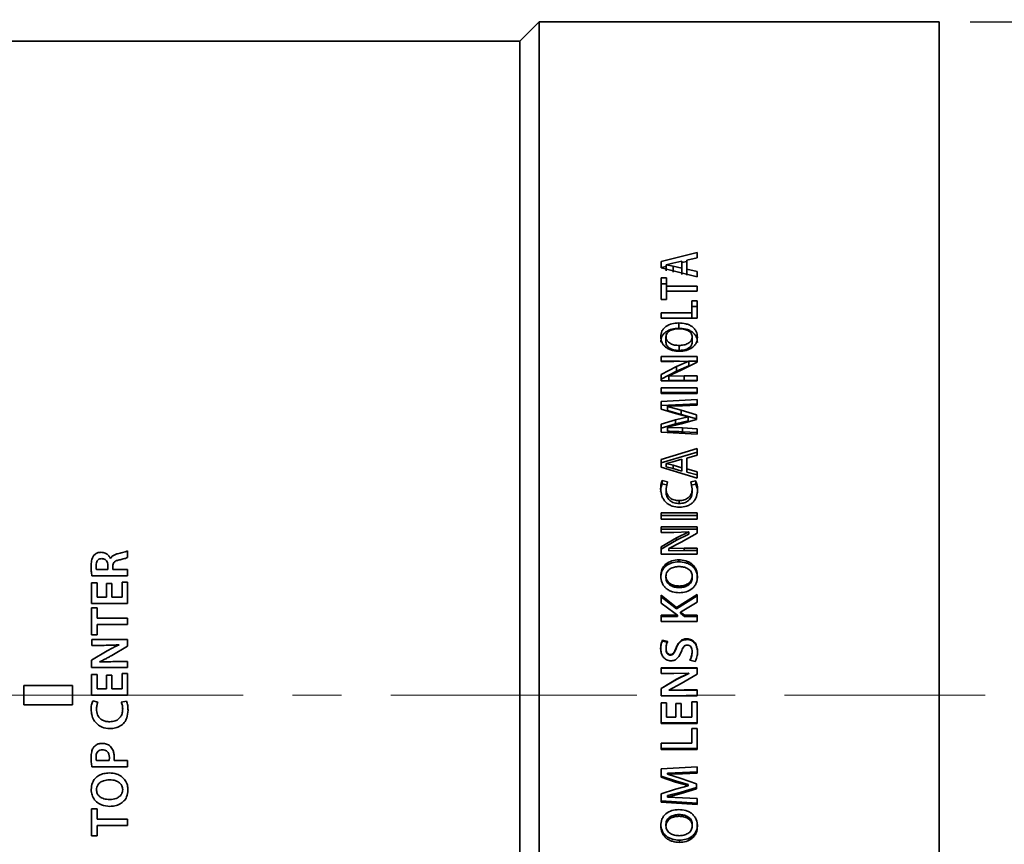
# Model space of a CAD drawing. Header units: millimetres. Extents: x 0 to 1118, y 0 to 864.
# Tile 35 of 96: x 614 to 665, y 394 to 437. Entities that reach past the tile are written whole.
import ezdxf

# ---------------------------------------------------------------- set-up
doc = ezdxf.new("R2010")
doc.units = ezdxf.units.MM
doc.linetypes.add('CENTERX2', pattern=[20.32, 12.7, -2.54, 2.54, -2.54])
doc.layers.add('ALPHAREV', color=7, linetype='Continuous', lineweight=25)
doc.styles.add('SLDTEXTSTYLE0', font='TXT', dxfattribs={"width": 0.605})
doc.dimstyles.new('SLDDIMSTYLE0', dxfattribs={"dimtxt": 3.175, "dimasz": 4.572, "dimexe": 0, "dimexo": 0.0625, "dimgap": 0.79375, "dimtad": 0, "dimtih": 1, "dimtoh": 1, "dimdec": 0, "dimlfac": 2, "dimrnd": 1e-09, "dimzin": 12, "dimdsep": 46, "dimtxsty": 'SLDTEXTSTYLE0', "dimsah": 1, "dimcen": 0.09, "dimadec": 0, "dimazin": 3, "dimtfac": 1, "dimtofl": 0, "dimtmove": 0, "dimatfit": 3, "dimfxl": 1, "dimfrac": 2, "dimtolj": 1, "dimtzin": 12, "dimarcsym": 0})

# ---------------------------------------------------------------- blocks, each defined once
blk = doc.blocks.new('_D_18')
at = {"layer": 'ALPHAREV'}
for p, q in [((663.17, 436.503), (702.554, 436.503)), ((700.954, 436.503), (700.954, 404.917)), ((702.662, 404.19), (701.571, 404.19)), ((701.571, 404.19), (701.571, 399.317)), ((711.151, 404.19), (712.242, 404.19)), ((712.242, 404.19), (712.242, 399.317)), ((701.571, 399.317), (702.662, 399.317)), ((712.242, 399.317), (711.151, 399.317)), ((700.954, 367.003), (700.954, 398.589)), ((663.17, 367.003), (702.554, 367.003))]:
    blk.add_line(p, q, dxfattribs=at)
for points in [[(700.954, 436.503), (700.192, 431.931), (701.716, 431.931)], [(700.954, 367.003), (701.716, 371.575), (700.192, 371.575)]]:
    blk.add_solid(points, dxfattribs=at)
at = {"layer": 'ALPHAREV', "char_height": 3.175, "attachment_point": 1, "style": 'SLDTEXTSTYLE0'}
for s, insert in [('%%c', (688.574, 403.401)), ('139', (693.203, 403.41)), ('5.47', (702.662, 403.41))]:
    blk.add_mtext(s, dxfattribs=dict(at, insert=insert))
blk = doc.blocks.new('_D_19')
at = {"layer": 'ALPHAREV'}
for p, q in [((612.1, 457.222), (611.009, 457.222)), ((611.009, 457.222), (611.009, 452.349)), ((620.589, 457.222), (621.68, 457.222)), ((621.68, 457.222), (621.68, 452.349)), ((563.844, 397.431), (563.844, 456.386)), ((661.57, 438.103), (661.57, 456.386)), ((563.844, 454.786), (601.915, 454.786)), ((661.57, 454.786), (623.498, 454.786)), ((611.009, 452.349), (612.1, 452.349)), ((621.68, 452.349), (620.589, 452.349))]:
    blk.add_line(p, q, dxfattribs=at)
for points in [[(563.844, 454.786), (568.416, 454.024), (568.416, 455.548)], [(661.57, 454.786), (656.998, 455.548), (656.998, 454.024)]]:
    blk.add_solid(points, dxfattribs=at)
at = {"layer": 'ALPHAREV', "char_height": 3.175, "attachment_point": 1, "style": 'SLDTEXTSTYLE0'}
for s, insert in [('195', (602.641, 456.442)), ('7.69', (612.1, 456.442))]:
    blk.add_mtext(s, dxfattribs=dict(at, insert=insert))
blk = doc.blocks.new('_D_20')
at = {"layer": 'ALPHAREV'}
for p, q in [((567.651, 471.565), (566.559, 471.565)), ((566.559, 471.565), (566.559, 466.692)), ((578.565, 471.565), (579.656, 471.565)), ((579.656, 471.565), (579.656, 466.692)), ((477.37, 420.353), (477.37, 470.729)), ((661.57, 438.103), (661.57, 470.729)), ((477.37, 469.129), (557.466, 469.129)), ((661.57, 469.129), (581.473, 469.129)), ((566.559, 466.692), (567.651, 466.692)), ((579.656, 466.692), (578.565, 466.692))]:
    blk.add_line(p, q, dxfattribs=at)
for points in [[(477.37, 469.129), (481.942, 468.367), (481.942, 469.891)], [(661.57, 469.129), (656.998, 469.891), (656.998, 468.367)]]:
    blk.add_solid(points, dxfattribs=at)
at = {"layer": 'ALPHAREV', "char_height": 3.175, "attachment_point": 1, "style": 'SLDTEXTSTYLE0'}
for s, insert in [('368', (558.192, 470.785)), ('14.50', (567.651, 470.785))]:
    blk.add_mtext(s, dxfattribs=dict(at, insert=insert))

msp = doc.modelspace()

# ---------------------------------------------------------------- linework, layer by layer
at = {"color": 7, "linetype": 'Continuous', "lineweight": 35}
for p, q in [((640.92, 436.503), (639.92, 435.503)), ((661.57, 436.503), (640.92, 436.503)), ((640.92, 436.503), (640.92, 367.003)), ((661.57, 436.503), (661.57, 367.003)), ((639.92, 435.503), (609.67, 435.503)), ((639.92, 435.503), (639.92, 368.003)), ((649.068, 424.593), (647.216, 424.137)), ((649.068, 424.593), (649.068, 424.319)), ((647.216, 424.137), (647.216, 423.806)), ((647.467, 423.965), (647.819, 424.037)), ((647.467, 423.961), (647.467, 423.965)), ((647.829, 423.893), (647.467, 423.961)), ((647.467, 423.961), (647.467, 423.641)), ((647.819, 424.037), (648.283, 424.148)), ((648.283, 424.148), (648.283, 423.783)), ((648.534, 424.135), (648.283, 424.074)), ((648.534, 424.192), (649.068, 424.319)), ((648.534, 424.192), (648.534, 423.741)), ((647.467, 423.876), (647.216, 423.815)), ((647.216, 423.806), (649.068, 423.345)), ((648.283, 423.783), (647.829, 423.893)), ((647.829, 423.893), (647.829, 423.574)), ((648.283, 423.783), (648.283, 423.466)), ((649.068, 423.617), (648.534, 423.741)), ((648.534, 423.741), (648.534, 423.424)), ((649.068, 423.617), (649.068, 423.345)), ((647.492, 423.282), (647.216, 423.282)), ((647.216, 423.282), (647.216, 422.177)), ((647.492, 422.972), (647.216, 422.972)), ((647.492, 423.282), (647.492, 422.862)), ((649.068, 422.862), (647.492, 422.862)), ((647.492, 422.601), (647.492, 422.862)), ((647.492, 422.601), (647.492, 422.177)), ((647.492, 422.601), (649.068, 422.601)), ((649.068, 422.862), (649.068, 422.601)), ((647.216, 422.177), (647.492, 422.177)), ((649.068, 422.105), (648.792, 422.105)), ((648.792, 422.105), (648.792, 421.484)), ((649.068, 422.105), (649.068, 421.214)), ((648.792, 421.484), (647.216, 421.484)), ((647.216, 421.484), (647.216, 421.214)), ((649.068, 421.812), (648.792, 421.812)), ((648.792, 421.214), (648.792, 421.484)), ((647.216, 421.214), (649.068, 421.214)), ((648.123, 420.682), (648.123, 420.958)), ((647.464, 420.234), (647.464, 419.968)), ((648.819, 420.235), (648.819, 419.969)), ((648.15, 419.799), (648.15, 419.54)), ((649.068, 419.232), (647.218, 419.232)), ((647.218, 419.232), (647.218, 418.97)), ((648.168, 418.98), (647.218, 418.98)), ((647.218, 418.97), (647.864, 418.97)), ((647.864, 418.97), (648.639, 418.996)), ((648.639, 418.991), (648.014, 418.717)), ((648.256, 418.518), (649.068, 418.939)), ((648.639, 418.996), (648.639, 418.991)), ((648.639, 418.743), (648.639, 418.991)), ((649.068, 418.98), (648.639, 418.98)), ((649.068, 419.232), (649.068, 418.939)), ((648.014, 418.717), (647.216, 418.299)), ((648.014, 418.473), (647.216, 418.061)), ((647.617, 418.227), (648.256, 418.518)), ((648.639, 418.743), (648.014, 418.473)), ((648.014, 418.473), (648.014, 418.717)), ((647.216, 418.299), (647.216, 417.967)), ((647.216, 417.967), (649.068, 417.967)), ((647.619, 418.22), (647.617, 418.227)), ((647.617, 417.99), (647.617, 418.227)), ((647.619, 417.983), (647.617, 417.99)), ((648.406, 418.234), (647.619, 418.22)), ((647.619, 417.983), (647.619, 418.22)), ((648.406, 417.997), (647.619, 417.983)), ((649.068, 418.234), (648.406, 418.234)), ((648.406, 417.997), (648.406, 418.234)), ((649.068, 417.997), (648.406, 417.997)), ((649.068, 417.967), (649.068, 418.234)), ((647.216, 417.604), (647.216, 417.312)), ((649.068, 417.604), (647.216, 417.604)), ((649.068, 417.376), (647.216, 417.376)), ((649.068, 417.604), (649.068, 417.312)), ((647.216, 417.312), (649.068, 417.312)), ((649.068, 417.011), (647.218, 416.915)), ((647.218, 416.915), (647.218, 416.518)), ((649.068, 417.011), (649.068, 416.714)), ((649.068, 416.791), (647.218, 416.696)), ((647.218, 416.518), (647.962, 416.286)), ((647.541, 416.662), (648.315, 416.682)), ((647.541, 416.655), (647.541, 416.662)), ((648.247, 416.456), (647.541, 416.655)), ((647.541, 416.44), (647.541, 416.655)), ((648.247, 416.244), (647.541, 416.44)), ((649.046, 416.212), (648.247, 416.456)), ((648.247, 416.244), (648.247, 416.456)), ((648.315, 416.682), (649.068, 416.714)), ((647.965, 415.956), (647.218, 415.736)), ((647.962, 416.286), (648.605, 416.119)), ((648.605, 416.112), (647.965, 415.956)), ((647.965, 415.752), (647.965, 415.956)), ((648.605, 415.905), (647.965, 415.752)), ((649.046, 416.004), (648.247, 416.244)), ((648.257, 415.748), (649.046, 415.974)), ((648.605, 416.119), (648.605, 416.112)), ((648.605, 415.905), (648.605, 416.112)), ((649.046, 416.212), (649.046, 415.974)), ((647.965, 415.752), (647.218, 415.534)), ((647.218, 415.736), (647.218, 415.327)), ((647.218, 415.327), (649.068, 415.213)), ((647.541, 415.577), (648.257, 415.748)), ((647.541, 415.572), (647.541, 415.577)), ((648.326, 415.542), (647.541, 415.572)), ((647.541, 415.373), (647.541, 415.572)), ((649.068, 415.504), (648.326, 415.542)), ((648.326, 415.343), (648.326, 415.542)), ((649.068, 415.306), (648.326, 415.343)), ((649.068, 415.504), (649.068, 415.213)), ((649.068, 414.478), (647.216, 413.918)), ((649.068, 414.295), (647.216, 413.743)), ((649.068, 414.478), (649.068, 414.141)), ((647.216, 413.918), (647.216, 413.513)), ((647.467, 413.707), (647.819, 413.795)), ((647.819, 413.795), (648.283, 413.931)), ((648.283, 413.931), (648.283, 413.485)), ((648.534, 413.984), (649.068, 414.141)), ((648.534, 413.984), (648.534, 413.433)), ((647.216, 413.513), (649.068, 412.954)), ((647.467, 413.702), (647.467, 413.707)), ((647.829, 413.619), (647.467, 413.702)), ((647.467, 413.702), (647.467, 413.53)), ((647.829, 413.448), (647.467, 413.53)), ((647.829, 413.619), (647.829, 413.448)), ((648.283, 413.485), (647.829, 413.619)), ((648.283, 413.316), (647.829, 413.448)), ((648.283, 413.485), (648.283, 413.316)), ((649.068, 413.284), (648.534, 413.433)), ((648.534, 413.433), (648.534, 413.265)), ((649.068, 413.118), (648.534, 413.265)), ((649.068, 413.284), (649.068, 412.954)), ((647.538, 412.753), (647.272, 412.823)), ((647.272, 412.664), (647.272, 412.823)), ((647.467, 412.409), (647.538, 412.753)), ((649.012, 412.807), (648.748, 412.755)), ((648.748, 412.755), (648.817, 412.406)), ((649.012, 412.648), (649.012, 412.807)), ((647.538, 412.595), (647.272, 412.664)), ((647.467, 412.255), (647.467, 412.409)), ((649.012, 412.648), (648.748, 412.597)), ((648.817, 412.253), (648.817, 412.406)), ((648.149, 411.646), (648.149, 411.79)), ((647.216, 411.156), (647.216, 410.84)), ((649.068, 411.156), (647.216, 411.156)), ((649.068, 411.02), (647.216, 411.02)), ((647.216, 410.84), (649.068, 410.84)), ((649.068, 411.156), (649.068, 410.84)), ((649.068, 410.444), (647.218, 410.444)), ((647.218, 410.444), (647.218, 410.151)), ((649.068, 410.319), (647.218, 410.319)), ((649.068, 410.444), (649.068, 410.117)), ((648.014, 409.869), (647.216, 409.404)), ((648.014, 409.752), (647.216, 409.294)), ((647.218, 410.151), (647.864, 410.151)), ((647.864, 410.151), (648.639, 410.18)), ((648.639, 410.175), (648.014, 409.869)), ((648.639, 410.053), (648.014, 409.752)), ((648.014, 409.752), (648.014, 409.869)), ((648.256, 409.648), (649.068, 410.117)), ((648.639, 410.18), (648.639, 410.175)), ((648.639, 410.053), (648.639, 410.175)), ((619.668, 409.193), (619.668, 408.851)), ((647.216, 409.404), (647.216, 409.037)), ((647.617, 409.324), (648.256, 409.648)), ((647.619, 409.317), (647.617, 409.324)), ((647.617, 409.215), (647.617, 409.324)), ((647.619, 409.208), (647.617, 409.215)), ((648.406, 409.332), (647.619, 409.317)), ((647.619, 409.208), (647.619, 409.317)), ((648.406, 409.223), (647.619, 409.208)), ((649.068, 409.332), (648.406, 409.332)), ((648.406, 409.223), (648.406, 409.332)), ((649.068, 409.223), (648.406, 409.223)), ((649.068, 409.037), (649.068, 409.332)), ((618.783, 408.797), (618.791, 408.797)), ((647.216, 409.037), (649.068, 409.037)), ((648.123, 408.635), (648.123, 408.736)), ((618.058, 408.235), (618.656, 408.235)), ((618.656, 408.235), (618.656, 408.432)), ((618.904, 408.403), (618.904, 408.235)), ((618.904, 408.235), (619.668, 408.235)), ((619.668, 408.235), (619.668, 407.908)), ((619.668, 407.908), (617.828, 407.908)), ((647.464, 407.89), (647.464, 407.802)), ((648.819, 407.89), (648.819, 407.802)), ((617.816, 407.55), (618.092, 407.55)), ((617.816, 406.485), (617.816, 407.55)), ((618.092, 407.55), (618.092, 406.812)), ((618.579, 407.509), (618.854, 407.509)), ((618.579, 406.812), (618.579, 407.509)), ((618.854, 407.509), (618.854, 406.812)), ((619.392, 407.591), (619.668, 407.591)), ((619.392, 406.812), (619.392, 407.591)), ((619.668, 407.591), (619.668, 406.485)), ((648.15, 407.386), (648.15, 407.305)), ((618.092, 406.812), (618.579, 406.812)), ((618.854, 406.812), (619.392, 406.812)), ((648.004, 406.28), (647.216, 406.91)), ((647.216, 406.91), (647.216, 406.497)), ((648.004, 406.215), (647.216, 406.836)), ((649.068, 406.951), (648.004, 406.28)), ((649.068, 406.876), (648.004, 406.215)), ((649.068, 406.951), (649.068, 406.56)), ((619.668, 406.485), (617.816, 406.485)), ((617.816, 406.252), (618.092, 406.252)), ((617.816, 404.865), (617.816, 406.252)), ((618.092, 406.252), (618.092, 405.719)), ((647.216, 406.497), (647.867, 406.018)), ((648.004, 406.215), (648.004, 406.28)), ((648.219, 406.04), (649.068, 406.56)), ((618.092, 405.719), (619.668, 405.719)), ((619.668, 405.719), (619.668, 405.392)), ((648.068, 405.877), (647.216, 405.877)), ((647.216, 405.877), (647.216, 405.552)), ((648.068, 405.817), (647.216, 405.817)), ((647.867, 406.018), (648.068, 405.885)), ((648.068, 405.885), (648.068, 405.877)), ((648.068, 405.817), (648.068, 405.877)), ((648.417, 405.877), (648.219, 406.04)), ((648.219, 405.978), (648.219, 406.04)), ((648.417, 405.817), (648.219, 405.978)), ((649.068, 405.877), (648.417, 405.877)), ((648.417, 405.817), (648.417, 405.877)), ((649.068, 405.817), (648.417, 405.817)), ((649.068, 405.877), (649.068, 405.552)), ((618.092, 405.392), (618.092, 404.865)), ((619.668, 405.392), (618.092, 405.392)), ((647.216, 405.552), (649.068, 405.552)), ((618.092, 404.865), (617.816, 404.865)), ((617.818, 404.626), (619.668, 404.626)), ((617.818, 404.324), (617.818, 404.626)), ((619.668, 404.626), (619.668, 404.289)), ((648.54, 404.621), (648.54, 404.663)), ((618.464, 404.324), (617.818, 404.324)), ((619.668, 404.289), (618.856, 403.806)), ((619.239, 404.348), (619.239, 404.354)), ((647.554, 404.515), (647.283, 404.593)), ((647.283, 404.552), (647.283, 404.593)), ((647.554, 404.475), (647.283, 404.552)), ((647.467, 404.123), (647.467, 404.157)), ((647.993, 404.169), (647.993, 404.204)), ((617.816, 403.557), (618.614, 404.034)), ((647.688, 403.822), (647.688, 403.852)), ((648.817, 403.97), (648.817, 404.002)), ((617.816, 403.181), (617.816, 403.557)), ((619.668, 403.181), (617.816, 403.181)), ((618.217, 403.475), (618.219, 403.467)), ((619.006, 403.483), (619.668, 403.483)), ((619.668, 403.483), (619.668, 403.181)), ((649.068, 403.167), (647.218, 403.167)), ((647.218, 403.167), (647.218, 402.865)), ((649.068, 403.146), (647.218, 403.146)), ((648.699, 403.568), (648.978, 403.495)), ((649.068, 403.167), (649.068, 402.829)), ((617.816, 402.823), (618.092, 402.823)), ((617.816, 401.758), (617.816, 402.823)), ((618.092, 402.823), (618.092, 402.085)), ((618.579, 402.782), (618.854, 402.782)), ((618.579, 402.085), (618.579, 402.782)), ((618.854, 402.782), (618.854, 402.085)), ((619.392, 402.864), (619.668, 402.864)), ((619.392, 402.085), (619.392, 402.864)), ((619.668, 402.864), (619.668, 401.758)), ((648.014, 402.574), (647.216, 402.097)), ((647.218, 402.865), (647.864, 402.865)), ((647.864, 402.865), (648.639, 402.894)), ((648.639, 402.889), (648.014, 402.574)), ((648.639, 402.873), (648.014, 402.563)), ((648.014, 402.563), (648.014, 402.574)), ((648.256, 402.347), (649.068, 402.829)), ((648.639, 402.894), (648.639, 402.889)), ((648.639, 402.873), (648.639, 402.889)), ((616.82, 402.253), (614.32, 402.253)), ((614.32, 402.253), (614.32, 401.253)), ((616.82, 401.253), (616.82, 402.253)), ((618.092, 402.085), (618.579, 402.085)), ((618.854, 402.085), (619.392, 402.085)), ((648.014, 402.563), (647.216, 402.092)), ((647.216, 402.097), (647.216, 401.722)), ((647.617, 402.015), (648.256, 402.347)), ((619.668, 401.758), (617.816, 401.758)), ((647.216, 401.722), (649.068, 401.722)), ((647.216, 401.722), (649.068, 401.722)), ((647.617, 402.012), (647.617, 402.015)), ((647.619, 402.007), (647.617, 402.015)), ((647.619, 402.004), (647.617, 402.012)), ((648.406, 402.023), (647.619, 402.007)), ((648.406, 402.019), (647.619, 402.004)), ((647.619, 402.004), (647.619, 402.007)), ((648.406, 402.019), (648.406, 402.023)), ((649.068, 402.023), (648.406, 402.023)), ((649.068, 402.019), (648.406, 402.019)), ((649.068, 401.722), (649.068, 402.023)), ((614.32, 401.253), (616.82, 401.253)), ((617.872, 401.466), (618.138, 401.392)), ((619.348, 401.395), (619.612, 401.45)), ((647.492, 401.364), (647.216, 401.364)), ((647.216, 401.364), (647.216, 400.299)), ((647.492, 401.364), (647.492, 400.626)), ((648.254, 401.323), (647.979, 401.323)), ((647.979, 401.323), (647.979, 400.626)), ((648.254, 401.323), (648.254, 400.626)), ((649.068, 401.405), (648.792, 401.405)), ((648.792, 401.405), (648.792, 400.626)), ((649.068, 401.405), (649.068, 400.299)), ((647.979, 400.626), (647.492, 400.626)), ((648.792, 400.626), (648.254, 400.626)), ((647.216, 400.32), (649.068, 400.32)), ((647.216, 400.299), (649.068, 400.299)), ((649.068, 400.04), (648.792, 400.04)), ((648.792, 400.04), (648.792, 399.281)), ((649.068, 400.04), (649.068, 398.954)), ((648.792, 399.281), (647.216, 399.281)), ((647.216, 399.281), (647.216, 398.954)), ((647.216, 398.995), (649.068, 398.995)), ((647.216, 398.954), (649.068, 398.954)), ((619.668, 398.047), (617.828, 398.047)), ((618.059, 398.374), (618.716, 398.374)), ((618.971, 398.374), (619.668, 398.374)), ((619.668, 398.374), (619.668, 398.047)), ((649.068, 398.063), (647.218, 397.957)), ((649.068, 398.063), (649.068, 397.736)), ((647.218, 397.957), (647.218, 397.52)), ((647.218, 397.581), (647.962, 397.332)), ((647.218, 397.52), (647.962, 397.267)), ((647.541, 397.737), (648.315, 397.759)), ((647.541, 397.737), (647.541, 397.679)), ((647.541, 397.679), (648.315, 397.701)), ((647.541, 397.671), (647.541, 397.679)), ((648.247, 397.452), (647.541, 397.671)), ((648.315, 397.759), (649.068, 397.794)), ((648.315, 397.759), (648.315, 397.701)), ((648.315, 397.701), (649.068, 397.736)), ((647.962, 397.332), (647.962, 397.267)), ((647.962, 397.332), (648.605, 397.152)), ((647.962, 397.267), (648.605, 397.085)), ((648.605, 397.076), (647.965, 396.908)), ((649.046, 397.185), (648.247, 397.452)), ((648.257, 396.755), (649.046, 396.996)), ((648.605, 397.152), (648.605, 397.085)), ((648.605, 397.152), (648.605, 397.144)), ((648.605, 397.144), (648.605, 397.076)), ((648.605, 397.085), (648.605, 397.076)), ((649.046, 397.185), (649.046, 396.927)), ((617.793, 396.886), (617.792, 396.886)), ((618.064, 396.878), (618.064, 396.878)), ((647.965, 396.908), (647.218, 396.669)), ((647.218, 396.669), (647.218, 396.229)), ((647.541, 396.573), (648.257, 396.755)), ((647.541, 396.498), (648.257, 396.682)), ((647.541, 396.573), (647.541, 396.498)), ((647.541, 396.492), (647.541, 396.498)), ((648.326, 396.46), (647.541, 396.492)), ((648.257, 396.682), (649.046, 396.927)), ((648.257, 396.755), (648.257, 396.682)), ((647.218, 396.309), (649.068, 396.188)), ((647.218, 396.229), (649.068, 396.107)), ((649.068, 396.419), (648.326, 396.46)), ((649.068, 396.419), (649.068, 396.107)), ((617.816, 395.882), (618.092, 395.882)), ((617.816, 394.496), (617.816, 395.882)), ((618.092, 395.882), (618.092, 395.35)), ((648.136, 395.504), (648.136, 395.594)), ((618.092, 395.35), (619.668, 395.35)), ((618.092, 395.023), (618.092, 394.496)), ((619.668, 395.023), (618.092, 395.023)), ((619.668, 395.35), (619.668, 395.023)), ((647.464, 395.004), (647.464, 395.101)), ((648.819, 395.004), (648.819, 395.102)), ((618.092, 394.496), (617.816, 394.496)), ((648.155, 394.268), (648.155, 394.159))]:
    msp.add_line(p, q, dxfattribs=at)
for points, knots in [([(648.123, 420.958), (648.004, 420.95), (647.768, 420.935), (647.5, 420.812), (647.338, 420.668), (647.222, 420.492), (647.204, 420.342), (647.192, 420.241)], [0, 0, 0, 0, 0.250168, 0.499649, 0.624969, 0.750161, 1, 1, 1, 1]), ([(649.091, 420.218), (649.079, 420.323), (649.061, 420.48), (648.938, 420.661), (648.815, 420.775), (648.662, 420.863), (648.432, 420.94), (648.246, 420.951), (648.123, 420.958)], [0, 0, 0, 0, 0.249291, 0.374408, 0.499563, 0.621848, 0.74992, 1, 1, 1, 1]), ([(648.123, 420.682), (648.005, 420.674), (647.769, 420.659), (647.501, 420.539), (647.339, 420.396), (647.222, 420.223), (647.204, 420.075), (647.192, 419.976)], [0, 0, 0, 0, 0.2517939, 0.5021431, 0.6273404, 0.7520148, 1, 1, 1, 1]), ([(647.464, 420.234), (647.468, 420.268), (647.474, 420.334), (647.518, 420.427), (647.59, 420.507), (647.716, 420.586), (647.901, 420.651), (648.058, 420.659), (648.136, 420.663)], [0, 0, 0, 0, 0.125146, 0.250136, 0.374095, 0.50014, 0.749905, 1, 1, 1, 1]), ([(649.091, 419.953), (649.079, 420.056), (649.061, 420.21), (648.938, 420.389), (648.815, 420.501), (648.662, 420.588), (648.432, 420.664), (648.246, 420.674), (648.123, 420.682)], [0, 0, 0, 0, 0.247489, 0.37207, 0.497083, 0.61961, 0.748302, 1, 1, 1, 1]), ([(648.136, 420.663), (648.216, 420.659), (648.375, 420.652), (648.564, 420.589), (648.692, 420.509), (648.766, 420.429), (648.801, 420.351), (648.816, 420.285), (648.818, 420.251), (648.819, 420.235)], [0, 0, 0, 0, 0.2501698, 0.4997371, 0.6298115, 0.7497308, 0.8747133, 0.9373414, 1, 1, 1, 1]), ([(647.193, 420.241), (647.205, 420.138), (647.225, 419.983), (647.349, 419.802), (647.474, 419.688), (647.626, 419.6), (647.851, 419.517), (648.034, 419.505), (648.155, 419.497)], [0, 0, 0, 0, 0.249273, 0.373693, 0.499568, 0.624762, 0.749997, 1, 1, 1, 1]), ([(648.15, 419.799), (648.07, 419.803), (647.91, 419.811), (647.719, 419.875), (647.591, 419.957), (647.518, 420.039), (647.474, 420.133), (647.468, 420.201), (647.464, 420.235)], [0, 0, 0, 0, 0.2501986, 0.4998637, 0.6299611, 0.7498332, 0.874848, 1, 1, 1, 1]), ([(648.15, 419.54), (648.07, 419.543), (647.911, 419.551), (647.72, 419.614), (647.591, 419.694), (647.518, 419.775), (647.474, 419.869), (647.468, 419.935), (647.464, 419.968)], [0, 0, 0, 0, 0.251591, 0.502189, 0.632347, 0.751803, 0.875972, 1, 1, 1, 1]), ([(648.819, 420.235), (648.816, 420.201), (648.81, 420.135), (648.766, 420.04), (648.695, 419.959), (648.57, 419.877), (648.385, 419.811), (648.228, 419.803), (648.15, 419.799)], [0, 0, 0, 0, 0.125125, 0.250143, 0.375099, 0.500228, 0.749834, 1, 1, 1, 1]), ([(648.819, 419.969), (648.816, 419.936), (648.81, 419.87), (648.766, 419.777), (648.695, 419.697), (648.57, 419.616), (648.385, 419.552), (648.228, 419.544), (648.15, 419.54)], [0, 0, 0, 0, 0.1240696, 0.2482403, 0.3727649, 0.4979178, 0.7484309, 1, 1, 1, 1]), ([(648.155, 419.497), (648.274, 419.505), (648.509, 419.52), (648.778, 419.645), (648.941, 419.79), (649.061, 419.967), (649.079, 420.118), (649.091, 420.218)], [0, 0, 0, 0, 0.250271, 0.499757, 0.62567, 0.750314, 1, 1, 1, 1]), ([(648.326, 415.343), (648.195, 415.349), (647.934, 415.361), (647.672, 415.369), (647.541, 415.373)], [0, 0, 0, 0, 0.499995, 1, 1, 1, 1]), ([(647.272, 412.823), (647.246, 412.754), (647.196, 412.616), (647.192, 412.469), (647.19, 412.395)], [0, 0, 0, 0, 0.4993337, 1, 1, 1, 1]), ([(649.093, 412.354), (649.092, 412.432), (649.088, 412.587), (649.037, 412.734), (649.012, 412.807)], [0, 0, 0, 0, 0.500699, 1, 1, 1, 1]), ([(647.272, 412.664), (647.246, 412.596), (647.196, 412.46), (647.192, 412.315), (647.19, 412.242)], [0, 0, 0, 0, 0.4996002, 1, 1, 1, 1]), ([(647.19, 412.395), (647.201, 412.271), (647.217, 412.084), (647.331, 411.858), (647.451, 411.71), (647.602, 411.59), (647.838, 411.479), (648.034, 411.463), (648.165, 411.452)], [0, 0, 0, 0, 0.249658, 0.374824, 0.500002, 0.624275, 0.750263, 1, 1, 1, 1]), ([(648.149, 411.79), (648.06, 411.796), (647.926, 411.805), (647.762, 411.871), (647.652, 411.946), (647.567, 412.045), (647.484, 412.196), (647.474, 412.324), (647.467, 412.409)], [0, 0, 0, 0, 0.250002, 0.375171, 0.500248, 0.62537, 0.750522, 1, 1, 1, 1]), ([(648.149, 411.646), (648.06, 411.651), (647.926, 411.66), (647.762, 411.726), (647.653, 411.799), (647.568, 411.896), (647.484, 412.046), (647.474, 412.172), (647.467, 412.255)], [0, 0, 0, 0, 0.251674, 0.377443, 0.502772, 0.627705, 0.752295, 1, 1, 1, 1]), ([(648.817, 412.406), (648.81, 412.322), (648.8, 412.196), (648.722, 412.044), (648.637, 411.948), (648.531, 411.873), (648.369, 411.805), (648.237, 411.796), (648.149, 411.79)], [0, 0, 0, 0, 0.249666, 0.375977, 0.499879, 0.623048, 0.750163, 1, 1, 1, 1]), ([(648.817, 412.253), (648.81, 412.17), (648.8, 412.046), (648.721, 411.896), (648.637, 411.801), (648.531, 411.727), (648.369, 411.66), (648.237, 411.651), (648.149, 411.646)], [0, 0, 0, 0, 0.247902, 0.373513, 0.497359, 0.620739, 0.748478, 1, 1, 1, 1]), ([(648.165, 411.452), (648.29, 411.461), (648.478, 411.475), (648.705, 411.581), (648.851, 411.693), (648.966, 411.836), (649.07, 412.056), (649.084, 412.235), (649.093, 412.354)], [0, 0, 0, 0, 0.2496715, 0.3748047, 0.4999193, 0.6250223, 0.7501832, 1, 1, 1, 1]), ([(649.093, 412.201), (649.092, 412.278), (649.088, 412.431), (649.037, 412.576), (649.012, 412.648)], [0, 0, 0, 0, 0.500458, 1, 1, 1, 1]), ([(619.149, 409.05), (619.236, 409.071), (619.367, 409.103), (619.542, 409.145), (619.626, 409.177), (619.668, 409.193)], [0, 0, 0, 0, 0.499142, 0.748971, 1, 1, 1, 1]), ([(617.79, 408.408), (617.794, 408.502), (617.798, 408.646), (617.848, 408.839), (617.906, 408.925), (617.936, 408.969)], [0, 0, 0, 0, 0.478565, 0.731877, 1, 1, 1, 1]), ([(617.936, 408.969), (617.972, 409.004), (618.046, 409.074), (618.183, 409.118), (618.272, 409.123), (618.311, 409.125)], [0, 0, 0, 0, 0.36172, 0.724738, 1, 1, 1, 1]), ([(618.344, 408.797), (618.306, 408.795), (618.24, 408.79), (618.155, 408.747), (618.092, 408.677), (618.048, 408.573), (618.044, 408.488), (618.041, 408.441)], [0, 0, 0, 0, 0.213225, 0.366935, 0.521068, 0.730764, 1, 1, 1, 1]), ([(618.311, 409.125), (618.381, 409.117), (618.505, 409.104), (618.653, 409.002), (618.74, 408.898), (618.772, 408.823), (618.783, 408.797)], [0, 0, 0, 0, 0.338406, 0.600015, 0.860051, 1, 1, 1, 1]), ([(618.656, 408.432), (618.653, 408.485), (618.647, 408.572), (618.592, 408.683), (618.518, 408.755), (618.429, 408.792), (618.371, 408.796), (618.344, 408.797)], [0, 0, 0, 0, 0.290822, 0.485047, 0.680284, 0.855052, 1, 1, 1, 1]), ([(618.791, 408.797), (618.815, 408.841), (618.866, 408.929), (619.003, 409.006), (619.1, 409.035), (619.149, 409.05)], [0, 0, 0, 0, 0.326659, 0.66611, 1, 1, 1, 1]), ([(619.229, 408.73), (619.173, 408.716), (619.088, 408.696), (618.986, 408.635), (618.929, 408.559), (618.907, 408.477), (618.904, 408.423), (618.904, 408.403)], [0, 0, 0, 0, 0.33468, 0.507333, 0.681787, 0.879856, 1, 1, 1, 1]), ([(619.668, 408.851), (619.632, 408.838), (619.561, 408.811), (619.414, 408.773), (619.303, 408.747), (619.229, 408.73)], [0, 0, 0, 0, 0.250611, 0.500536, 1, 1, 1, 1]), ([(648.123, 408.736), (648.004, 408.727), (647.768, 408.709), (647.5, 408.565), (647.338, 408.396), (647.222, 408.19), (647.204, 408.015), (647.192, 407.898)], [0, 0, 0, 0, 0.2501679, 0.4996486, 0.6249694, 0.7501607, 1, 1, 1, 1]), ([(649.091, 407.872), (649.079, 407.993), (649.061, 408.175), (648.938, 408.387), (648.815, 408.521), (648.662, 408.624), (648.432, 408.714), (648.246, 408.727), (648.123, 408.736)], [0, 0, 0, 0, 0.249291, 0.374408, 0.499563, 0.621848, 0.74992, 1, 1, 1, 1]), ([(617.828, 407.908), (617.817, 407.991), (617.8, 408.115), (617.792, 408.282), (617.791, 408.366), (617.79, 408.408)], [0, 0, 0, 0, 0.498225, 0.748951, 1, 1, 1, 1]), ([(618.041, 408.441), (618.042, 408.407), (618.043, 408.355), (618.048, 408.286), (618.055, 408.252), (618.058, 408.235)], [0, 0, 0, 0, 0.4981626, 0.7482059, 1, 1, 1, 1]), ([(648.123, 408.635), (648.005, 408.627), (647.769, 408.609), (647.501, 408.467), (647.339, 408.3), (647.222, 408.098), (647.204, 407.925), (647.192, 407.81)], [0, 0, 0, 0, 0.251794, 0.502143, 0.62734, 0.752015, 1, 1, 1, 1]), ([(647.464, 407.89), (647.468, 407.929), (647.474, 408.006), (647.518, 408.114), (647.59, 408.208), (647.716, 408.3), (647.901, 408.376), (648.058, 408.385), (648.136, 408.39)], [0, 0, 0, 0, 0.125146, 0.250136, 0.374095, 0.50014, 0.749905, 1, 1, 1, 1]), ([(649.091, 407.784), (649.079, 407.903), (649.061, 408.083), (648.938, 408.292), (648.815, 408.424), (648.662, 408.525), (648.432, 408.614), (648.246, 408.627), (648.123, 408.635)], [0, 0, 0, 0, 0.247489, 0.37207, 0.497083, 0.61961, 0.748302, 1, 1, 1, 1]), ([(648.136, 408.39), (648.216, 408.386), (648.375, 408.377), (648.564, 408.304), (648.692, 408.21), (648.766, 408.116), (648.801, 408.026), (648.816, 407.949), (648.818, 407.91), (648.819, 407.89)], [0, 0, 0, 0, 0.25017, 0.499737, 0.629811, 0.749731, 0.874713, 0.937341, 1, 1, 1, 1]), ([(647.193, 407.898), (647.205, 407.778), (647.225, 407.598), (647.349, 407.389), (647.474, 407.258), (647.626, 407.156), (647.851, 407.061), (648.034, 407.047), (648.155, 407.038)], [0, 0, 0, 0, 0.249273, 0.3736935, 0.4995677, 0.6247624, 0.7499967, 1, 1, 1, 1]), ([(648.15, 407.386), (648.07, 407.391), (647.91, 407.399), (647.719, 407.473), (647.591, 407.568), (647.518, 407.663), (647.474, 407.773), (647.468, 407.851), (647.464, 407.89)], [0, 0, 0, 0, 0.2501986, 0.4998637, 0.6299611, 0.7498332, 0.874848, 1, 1, 1, 1]), ([(648.15, 407.305), (648.07, 407.309), (647.911, 407.318), (647.72, 407.391), (647.591, 407.484), (647.518, 407.577), (647.474, 407.686), (647.468, 407.763), (647.464, 407.802)], [0, 0, 0, 0, 0.2515912, 0.502189, 0.6323465, 0.7518028, 0.8759725, 1, 1, 1, 1]), ([(648.819, 407.89), (648.816, 407.852), (648.81, 407.775), (648.766, 407.665), (648.695, 407.571), (648.57, 407.476), (648.385, 407.4), (648.228, 407.391), (648.15, 407.386)], [0, 0, 0, 0, 0.125125, 0.250143, 0.375099, 0.500228, 0.749834, 1, 1, 1, 1]), ([(648.819, 407.802), (648.816, 407.764), (648.81, 407.688), (648.766, 407.58), (648.695, 407.487), (648.57, 407.394), (648.385, 407.319), (648.228, 407.31), (648.15, 407.305)], [0, 0, 0, 0, 0.12407, 0.24824, 0.372765, 0.497918, 0.748431, 1, 1, 1, 1]), ([(648.155, 407.038), (648.274, 407.047), (648.509, 407.064), (648.778, 407.208), (648.941, 407.376), (649.061, 407.58), (649.079, 407.755), (649.091, 407.872)], [0, 0, 0, 0, 0.250271, 0.499757, 0.62567, 0.750314, 1, 1, 1, 1]), ([(648.54, 404.663), (648.476, 404.658), (648.379, 404.65), (648.263, 404.593), (648.163, 404.512), (648.067, 404.381), (648.017, 404.263), (647.993, 404.204)], [0, 0, 0, 0, 0.249341, 0.3744319, 0.4996086, 0.7495545, 1, 1, 1, 1]), ([(648.54, 404.621), (648.476, 404.616), (648.379, 404.609), (648.263, 404.552), (648.163, 404.472), (648.067, 404.343), (648.017, 404.227), (647.993, 404.169)], [0, 0, 0, 0, 0.250845, 0.376387, 0.501665, 0.750922, 1, 1, 1, 1]), ([(649.093, 403.98), (649.088, 404.063), (649.078, 404.227), (648.999, 404.424), (648.886, 404.544), (648.783, 404.614), (648.665, 404.656), (648.582, 404.661), (648.54, 404.663)], [0, 0, 0, 0, 0.250361, 0.499525, 0.62399, 0.748608, 0.874679, 1, 1, 1, 1]), ([(649.093, 403.948), (649.088, 404.03), (649.08, 404.154), (649.03, 404.309), (648.97, 404.416), (648.885, 404.504), (648.783, 404.573), (648.664, 404.615), (648.582, 404.619), (648.54, 404.621)], [0, 0, 0, 0, 0.248558, 0.378991, 0.497719, 0.622106, 0.747048, 0.873809, 1, 1, 1, 1]), ([(619.239, 404.354), (619.175, 404.349), (619.046, 404.339), (618.787, 404.327), (618.593, 404.325), (618.464, 404.324)], [0, 0, 0, 0, 0.250057, 0.500138, 1, 1, 1, 1]), ([(618.614, 404.034), (618.665, 404.063), (618.766, 404.121), (618.921, 404.203), (619.078, 404.28), (619.185, 404.325), (619.239, 404.348)], [0, 0, 0, 0, 0.24996, 0.499957, 0.749784, 1, 1, 1, 1]), ([(647.283, 404.593), (647.255, 404.524), (647.198, 404.386), (647.193, 404.237), (647.19, 404.163)], [0, 0, 0, 0, 0.499447, 1, 1, 1, 1]), ([(647.283, 404.552), (647.255, 404.484), (647.198, 404.349), (647.193, 404.201), (647.19, 404.128)], [0, 0, 0, 0, 0.49981, 1, 1, 1, 1]), ([(647.19, 404.163), (647.196, 404.085), (647.206, 403.931), (647.29, 403.75), (647.397, 403.637), (647.494, 403.572), (647.605, 403.533), (647.683, 403.528), (647.721, 403.525)], [0, 0, 0, 0, 0.250235, 0.499487, 0.624522, 0.74973, 0.874824, 1, 1, 1, 1]), ([(647.467, 404.157), (647.47, 404.22), (647.476, 404.345), (647.528, 404.458), (647.554, 404.515)], [0, 0, 0, 0, 0.500292, 1, 1, 1, 1]), ([(647.688, 403.852), (647.671, 403.853), (647.636, 403.856), (647.587, 403.88), (647.546, 403.913), (647.502, 403.968), (647.473, 404.053), (647.469, 404.122), (647.467, 404.157)], [0, 0, 0, 0, 0.125038, 0.249982, 0.375083, 0.500092, 0.749597, 1, 1, 1, 1]), ([(647.688, 403.822), (647.671, 403.823), (647.636, 403.825), (647.588, 403.849), (647.546, 403.882), (647.502, 403.936), (647.473, 404.019), (647.469, 404.088), (647.467, 404.123)], [0, 0, 0, 0, 0.1261216, 0.2518626, 0.3773672, 0.5023884, 0.7509556, 1, 1, 1, 1]), ([(647.993, 404.204), (647.962, 404.127), (647.923, 404.03), (647.853, 403.927), (647.808, 403.884), (647.751, 403.856), (647.709, 403.853), (647.688, 403.852)], [0, 0, 0, 0, 0.500358, 0.625529, 0.75037, 0.875158, 1, 1, 1, 1]), ([(647.993, 404.169), (647.962, 404.092), (647.923, 403.997), (647.853, 403.896), (647.808, 403.853), (647.751, 403.826), (647.709, 403.823), (647.688, 403.822)], [0, 0, 0, 0, 0.498578, 0.623588, 0.748644, 0.874145, 1, 1, 1, 1]), ([(648.258, 404.01), (648.287, 404.086), (648.323, 404.181), (648.4, 404.275), (648.449, 404.311), (648.504, 404.334), (648.545, 404.336), (648.565, 404.337)], [0, 0, 0, 0, 0.499836, 0.632398, 0.749933, 0.874905, 1, 1, 1, 1]), ([(648.565, 404.337), (648.585, 404.336), (648.624, 404.333), (648.68, 404.312), (648.726, 404.277), (648.776, 404.216), (648.811, 404.121), (648.815, 404.042), (648.817, 404.002)], [0, 0, 0, 0, 0.125681, 0.2493, 0.372731, 0.494507, 0.745625, 1, 1, 1, 1]), ([(618.856, 403.806), (618.804, 403.776), (618.7, 403.717), (618.541, 403.631), (618.381, 403.549), (618.272, 403.499), (618.217, 403.475)], [0, 0, 0, 0, 0.249994, 0.500003, 0.749846, 1, 1, 1, 1]), ([(647.721, 403.525), (647.786, 403.532), (647.884, 403.542), (647.997, 403.608), (648.141, 403.739), (648.206, 403.89), (648.258, 404.01)], [0, 0, 0, 0, 0.249787, 0.375187, 0.500669, 1, 1, 1, 1]), ([(648.817, 404.002), (648.812, 403.926), (648.801, 403.773), (648.733, 403.636), (648.699, 403.568)], [0, 0, 0, 0, 0.500088, 1, 1, 1, 1]), ([(648.817, 403.97), (648.811, 403.895), (648.801, 403.744), (648.733, 403.609), (648.699, 403.542)], [0, 0, 0, 0, 0.499613, 1, 1, 1, 1]), ([(648.978, 403.495), (649.012, 403.572), (649.08, 403.727), (649.089, 403.896), (649.093, 403.98)], [0, 0, 0, 0, 0.499498, 1, 1, 1, 1]), ([(618.219, 403.467), (618.285, 403.47), (618.416, 403.477), (618.678, 403.482), (618.875, 403.482), (619.006, 403.483)], [0, 0, 0, 0, 0.2500361, 0.5000876, 1, 1, 1, 1]), ([(617.79, 401.016), (617.791, 401.055), (617.793, 401.132), (617.808, 401.285), (617.846, 401.394), (617.872, 401.466)], [0, 0, 0, 0, 0.251051, 0.502305, 1, 1, 1, 1]), ([(618.138, 401.392), (618.127, 401.363), (618.104, 401.305), (618.074, 401.185), (618.07, 401.092), (618.067, 401.03)], [0, 0, 0, 0, 0.250891, 0.501737, 1, 1, 1, 1]), ([(619.417, 401.027), (619.416, 401.059), (619.414, 401.122), (619.399, 401.246), (619.369, 401.336), (619.348, 401.395)], [0, 0, 0, 0, 0.250792, 0.501845, 1, 1, 1, 1]), ([(619.612, 401.45), (619.627, 401.412), (619.656, 401.335), (619.686, 401.175), (619.69, 401.053), (619.693, 400.973)], [0, 0, 0, 0, 0.252167, 0.503247, 1, 1, 1, 1]), ([(618.765, 400.029), (618.624, 400.042), (618.387, 400.064), (618.099, 400.24), (617.913, 400.467), (617.807, 400.736), (617.796, 400.926), (617.79, 401.016)], [0, 0, 0, 0, 0.269763, 0.452294, 0.634721, 0.826257, 1, 1, 1, 1]), ([(618.067, 401.03), (618.076, 400.933), (618.09, 400.769), (618.217, 400.573), (618.372, 400.455), (618.557, 400.393), (618.684, 400.386), (618.749, 400.382)], [0, 0, 0, 0, 0.272499, 0.456875, 0.641834, 0.81632, 1, 1, 1, 1]), ([(618.749, 400.382), (618.847, 400.39), (619.011, 400.402), (619.212, 400.517), (619.337, 400.663), (619.405, 400.841), (619.413, 400.964), (619.417, 401.027)], [0, 0, 0, 0, 0.279085, 0.463612, 0.648683, 0.817892, 1, 1, 1, 1]), ([(619.693, 400.973), (619.683, 400.84), (619.665, 400.616), (619.51, 400.334), (619.302, 400.153), (619.043, 400.047), (618.859, 400.035), (618.765, 400.029)], [0, 0, 0, 0, 0.264613, 0.44757, 0.630875, 0.810796, 1, 1, 1, 1]), ([(617.79, 398.553), (617.792, 398.6), (617.794, 398.695), (617.819, 398.855), (617.864, 398.992), (617.921, 399.067), (617.937, 399.088)], [0, 0, 0, 0, 0.250587, 0.50148, 0.861424, 1, 1, 1, 1]), ([(617.937, 399.088), (617.983, 399.131), (618.07, 399.211), (618.225, 399.257), (618.319, 399.262), (618.358, 399.264)], [0, 0, 0, 0, 0.398684, 0.745892, 1, 1, 1, 1]), ([(618.358, 399.264), (618.398, 399.262), (618.512, 399.258), (618.67, 399.214), (618.76, 399.138), (618.794, 399.11)], [0, 0, 0, 0, 0.251783, 0.724454, 1, 1, 1, 1]), ([(618.794, 399.11), (618.843, 399.041), (618.928, 398.922), (618.974, 398.719), (618.979, 398.598), (618.982, 398.537)], [0, 0, 0, 0, 0.410217, 0.700344, 1, 1, 1, 1]), ([(617.828, 398.047), (617.816, 398.131), (617.799, 398.256), (617.792, 398.425), (617.791, 398.51), (617.79, 398.553)], [0, 0, 0, 0, 0.497541, 0.748654, 1, 1, 1, 1]), ([(618.373, 398.937), (618.328, 398.933), (618.252, 398.927), (618.157, 398.875), (618.089, 398.797), (618.047, 398.689), (618.043, 398.608), (618.041, 398.566)], [0, 0, 0, 0, 0.236015, 0.40038, 0.564819, 0.78007, 1, 1, 1, 1]), ([(618.041, 398.566), (618.042, 398.534), (618.044, 398.486), (618.048, 398.422), (618.055, 398.39), (618.059, 398.374)], [0, 0, 0, 0, 0.49802, 0.74798, 1, 1, 1, 1]), ([(618.731, 398.537), (618.727, 398.592), (618.722, 398.685), (618.665, 398.805), (618.588, 398.883), (618.486, 398.929), (618.413, 398.934), (618.373, 398.937)], [0, 0, 0, 0, 0.27418, 0.457175, 0.641197, 0.805069, 1, 1, 1, 1]), ([(618.716, 398.374), (618.721, 398.401), (618.728, 398.441), (618.731, 398.496), (618.731, 398.523), (618.731, 398.537)], [0, 0, 0, 0, 0.496002, 0.747687, 1, 1, 1, 1]), ([(618.982, 398.537), (618.982, 398.51), (618.981, 398.469), (618.977, 398.415), (618.973, 398.388), (618.971, 398.374)], [0, 0, 0, 0, 0.498671, 0.749126, 1, 1, 1, 1]), ([(617.792, 396.886), (617.804, 397.006), (617.825, 397.21), (617.983, 397.458), (618.189, 397.619), (618.443, 397.722), (618.629, 397.733), (618.723, 397.739)], [0, 0, 0, 0, 0.254113, 0.431068, 0.607784, 0.801722, 1, 1, 1, 1]), ([(618.723, 397.739), (618.855, 397.729), (619.081, 397.712), (619.372, 397.567), (619.565, 397.362), (619.674, 397.113), (619.685, 396.941), (619.691, 396.859)], [0, 0, 0, 0, 0.266932, 0.456812, 0.647234, 0.831837, 1, 1, 1, 1]), ([(618.736, 397.386), (618.633, 397.378), (618.463, 397.364), (618.264, 397.265), (618.142, 397.15), (618.078, 397.018), (618.069, 396.923), (618.064, 396.878)], [0, 0, 0, 0, 0.327131, 0.5387, 0.696094, 0.853768, 1, 1, 1, 1]), ([(619.419, 396.878), (619.411, 396.946), (619.397, 397.062), (619.293, 397.208), (619.132, 397.318), (618.936, 397.378), (618.794, 397.384), (618.736, 397.386)], [0, 0, 0, 0, 0.213024, 0.365986, 0.552146, 0.818854, 1, 1, 1, 1]), ([(618.755, 396.014), (618.608, 396.028), (618.36, 396.05), (618.059, 396.236), (617.877, 396.464), (617.803, 396.695), (617.796, 396.835), (617.793, 396.886)], [0, 0, 0, 0, 0.3006992, 0.5048973, 0.7099281, 0.8934671, 1, 1, 1, 1]), ([(618.064, 396.878), (618.073, 396.81), (618.086, 396.694), (618.189, 396.547), (618.35, 396.437), (618.548, 396.375), (618.692, 396.369), (618.75, 396.367)], [0, 0, 0, 0, 0.213591, 0.364484, 0.54905, 0.818455, 1, 1, 1, 1]), ([(618.75, 396.367), (618.864, 396.376), (619.041, 396.391), (619.241, 396.503), (619.354, 396.621), (619.409, 396.752), (619.416, 396.84), (619.419, 396.878)], [0, 0, 0, 0, 0.360318, 0.556216, 0.716322, 0.876785, 1, 1, 1, 1]), ([(619.691, 396.859), (619.678, 396.736), (619.656, 396.529), (619.489, 396.284), (619.277, 396.123), (619.023, 396.03), (618.842, 396.019), (618.755, 396.014)], [0, 0, 0, 0, 0.259249, 0.438, 0.616156, 0.817765, 1, 1, 1, 1]), ([(648.123, 395.851), (648.004, 395.842), (647.768, 395.824), (647.5, 395.679), (647.338, 395.509), (647.222, 395.304), (647.204, 395.129), (647.192, 395.012)], [0, 0, 0, 0, 0.250168, 0.499649, 0.624969, 0.750161, 1, 1, 1, 1]), ([(647.464, 395.101), (647.468, 395.139), (647.474, 395.215), (647.519, 395.322), (647.59, 395.414), (647.717, 395.505), (647.901, 395.58), (648.058, 395.589), (648.136, 395.594)], [0, 0, 0, 0, 0.124086, 0.24823, 0.371763, 0.49785, 0.748517, 1, 1, 1, 1]), ([(647.464, 395.004), (647.468, 395.043), (647.474, 395.12), (647.518, 395.228), (647.59, 395.321), (647.716, 395.414), (647.901, 395.49), (648.058, 395.499), (648.136, 395.504)], [0, 0, 0, 0, 0.125146, 0.250136, 0.3740951, 0.5001403, 0.7499046, 1, 1, 1, 1]), ([(649.091, 394.986), (649.079, 395.107), (649.061, 395.289), (648.938, 395.501), (648.815, 395.635), (648.662, 395.738), (648.432, 395.829), (648.246, 395.842), (648.123, 395.851)], [0, 0, 0, 0, 0.249291, 0.374408, 0.499563, 0.621848, 0.74992, 1, 1, 1, 1]), ([(648.136, 395.594), (648.216, 395.59), (648.374, 395.581), (648.564, 395.509), (648.692, 395.416), (648.766, 395.324), (648.801, 395.235), (648.816, 395.159), (648.818, 395.121), (648.819, 395.102)], [0, 0, 0, 0, 0.251547, 0.502034, 0.632144, 0.75165, 0.87578, 0.937888, 1, 1, 1, 1]), ([(648.136, 395.504), (648.216, 395.5), (648.375, 395.491), (648.564, 395.418), (648.692, 395.324), (648.766, 395.23), (648.801, 395.14), (648.816, 395.063), (648.818, 395.024), (648.819, 395.004)], [0, 0, 0, 0, 0.2501698, 0.4997371, 0.6298115, 0.7497308, 0.8747133, 0.9373414, 1, 1, 1, 1]), ([(647.193, 395.109), (647.206, 394.991), (647.225, 394.814), (647.349, 394.61), (647.475, 394.482), (647.626, 394.383), (647.851, 394.29), (648.034, 394.277), (648.155, 394.268)], [0, 0, 0, 0, 0.2474769, 0.3714733, 0.4971355, 0.6225946, 0.7483957, 1, 1, 1, 1]), ([(647.193, 395.012), (647.205, 394.893), (647.225, 394.714), (647.349, 394.506), (647.474, 394.376), (647.626, 394.276), (647.851, 394.182), (648.034, 394.168), (648.155, 394.159)], [0, 0, 0, 0, 0.249273, 0.373693, 0.499568, 0.624762, 0.749997, 1, 1, 1, 1]), ([(648.15, 394.503), (648.07, 394.508), (647.91, 394.516), (647.719, 394.59), (647.591, 394.684), (647.518, 394.778), (647.474, 394.887), (647.468, 394.965), (647.464, 395.004)], [0, 0, 0, 0, 0.250199, 0.499864, 0.629961, 0.749833, 0.874848, 1, 1, 1, 1]), ([(648.819, 395.004), (648.816, 394.966), (648.81, 394.889), (648.766, 394.78), (648.695, 394.687), (648.57, 394.593), (648.385, 394.517), (648.228, 394.508), (648.15, 394.503)], [0, 0, 0, 0, 0.125125, 0.250143, 0.375099, 0.500228, 0.749834, 1, 1, 1, 1]), ([(648.155, 394.268), (648.273, 394.277), (648.509, 394.294), (648.777, 394.433), (648.941, 394.597), (649.061, 394.797), (649.079, 394.969), (649.091, 395.083)], [0, 0, 0, 0, 0.251867, 0.502209, 0.627921, 0.752127, 1, 1, 1, 1]), ([(648.155, 394.159), (648.274, 394.168), (648.509, 394.185), (648.778, 394.327), (648.941, 394.493), (649.061, 394.695), (649.079, 394.87), (649.091, 394.986)], [0, 0, 0, 0, 0.250271, 0.499757, 0.62567, 0.750314, 1, 1, 1, 1])]:
    msp.add_open_spline(points, degree=3, knots=knots, dxfattribs=at)
at = {"layer": 'ALPHAREV', "linetype": 'CENTERX2', "lineweight": 18}
msp.add_line((470.699, 401.753), (663.949, 401.753), dxfattribs=at)

# ---------------------------------------------------------------- dimensions: what is measured, and where the dimension line sits
at = {"layer": 'ALPHAREV'}
for base, p1, p2, picture, middle in [((661.57, 469.129), (477.37, 418.753), (661.57, 436.503), '_D_20', (569.47, 469.129)), ((563.844, 454.786), (661.57, 436.503), (563.844, 395.831), '_D_19', (612.707, 454.786))]:
    dim = msp.add_linear_dim(base=base, p1=p1, p2=p2, dimstyle='SLDDIMSTYLE0', dxfattribs=at)
    dim.commit()
    dim.dimension.update_dxf_attribs({"geometry": picture, "text_midpoint": middle, "dimtype": 160})
dim = msp.add_linear_dim(base=(700.954, 367.003), p1=(661.57, 436.503), p2=(661.57, 367.003), angle=90, text='%%c<>', dimstyle='SLDDIMSTYLE0', dxfattribs=at)
dim.commit()
dim.dimension.update_dxf_attribs({"geometry": '_D_18', "text_midpoint": (700.954, 401.753), "dimtype": 160})

doc.saveas('drawing.dxf')
